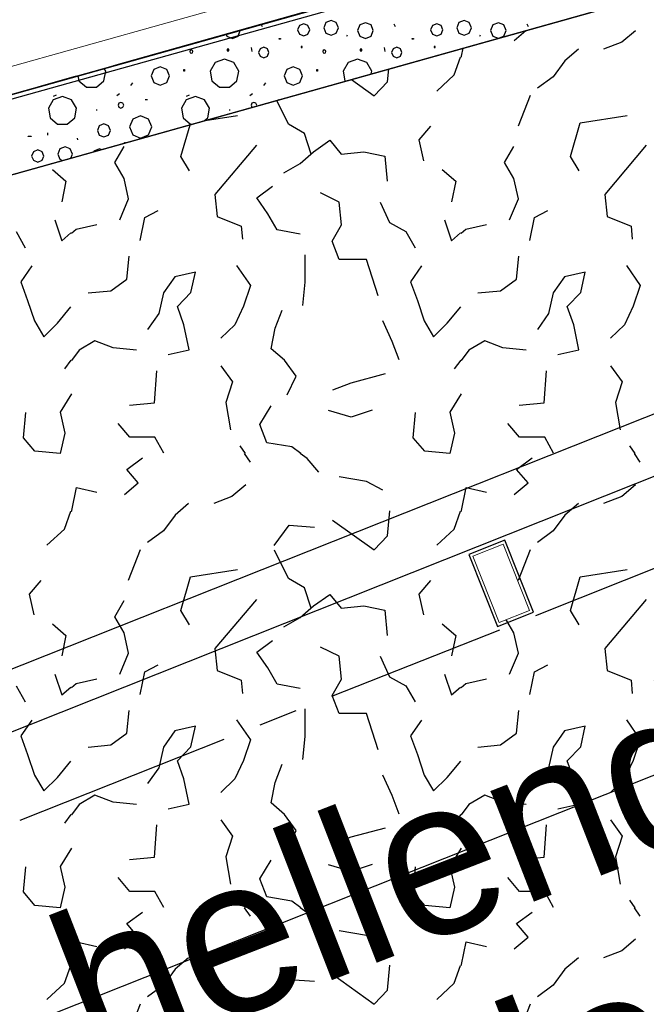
# Model space of a CAD drawing. Extents: x 1006 to 5197, y -24 to 263.
# Tile 39 of 124: x 1037.42 to 1039.04, y 18.53 to 21.08. Entities that reach past the tile are written whole.
import ezdxf

# ---------------------------------------------------------------- set-up
doc = ezdxf.new("R2010")
doc.units = 0
doc.header["$MEASUREMENT"] = 0
doc.linetypes.add('B0805', pattern=[1.366667, 0.566667, -0.1, 0.033333, -0.1, 0.466667, -0.1])
doc.linetypes.add('Wipeout_Contour', pattern=[1000, 0, -1000])
for name, color, linetype in [('21 Buitenwanden', 7, 'Continuous'), ('27 Daken', 7, 'Continuous'), ('28 Draagconstructies', 7, 'Continuous'), ('A Stramien', 7, 'Continuous'), ('I Toegev info 1_ 50_100', 7, 'Continuous'), ('T Tekst algemeen', 7, 'Continuous')]:
    doc.layers.add(name, color=color, linetype=linetype)
doc.styles.add('GENERATED_STYLE_3', font='Arial')
doc.styles.get("Standard").update_dxf_attribs({"font": 'txt', "bigfont": 'BIGFONT.SHX'})
doc.dimstyles.new('GENERATED_STYLE__1', dxfattribs={"dimtxt": 0.25, "dimasz": 0.19, "dimexe": 0.18, "dimexo": 0, "dimgap": 0.09, "dimtad": 1, "dimdec": 0, "dimlfac": 1000, "dimzin": 0, "dimdsep": 46, "dimtxsty": 'Standard', "dimblk": 'ARROWHEAD_7', "dimblk1": 'ARROWHEAD_7', "dimblk2": 'ARROWHEAD_7', "dimcen": 0.09, "dimclrd": 7, "dimclre": 7, "dimclrt": 7, "dimadec": 1, "dimazin": 0, "dimtfac": 1, "dimtdec": 4, "dimtmove": 0, "dimatfit": 3, "dimfxl": 0, "dimtolj": 1, "dimtzin": 0, "dimarcsym": 0})
doc.dimstyles.new('GENERATED_STYLE__2', dxfattribs={"dimtxt": 0.25, "dimasz": 0.19, "dimexe": 0.18, "dimexo": 0, "dimgap": 0.09, "dimtad": 1, "dimtih": 1, "dimtoh": 1, "dimdec": 0, "dimlfac": 1000, "dimzin": 0, "dimdsep": 46, "dimtxsty": 'Standard', "dimblk": 'ARROWHEAD_7', "dimblk1": 'ARROWHEAD_7', "dimblk2": 'ARROWHEAD_7', "dimcen": 0.09, "dimclrd": 7, "dimclre": 7, "dimclrt": 7, "dimadec": 1, "dimazin": 0, "dimtfac": 1, "dimtdec": 4, "dimtmove": 0, "dimatfit": 3, "dimfxl": 0, "dimtolj": 1, "dimtzin": 0, "dimarcsym": 0})

# ---------------------------------------------------------------- blocks, each defined once
blk = doc.blocks.new('WALL_481_2', base_point=(1035.8002, 18.7634))
at = {"color": 254, "linetype": 'Wipeout_Contour', "lineweight": 0, "ltscale": 4164.534371}
blk.add_wipeout([(1035.7404, 18.5782), (1046.1084, 22.7001), (1046.053, 22.8395), (1035.8002, 18.7634)], dxfattribs=at).dxf.layer = '21 Buitenwanden'
at = {"layer": '21 Buitenwanden', "linetype": 'Continuous'}
for p, q in [((1046.053, 22.8395), (1035.8002, 18.7634)), ((1035.7404, 18.5782), (1046.1084, 22.7001))]:
    blk.add_line(p, q, dxfattribs=at)
blk = doc.blocks.new('ROOF_45_2', base_point=(1015.3564, 13.368))
at = {"layer": '27 Daken', "linetype": 'Continuous', "flags": 128}
blk.add_lwpolyline([(1029.3951, 15.18), (1033.0243, 15.18), (1035.0243, 15.18), (1036.2233, 15.1831), (1036.15, 15.599), (1036.9279, 15.908), (1036.9633, 15.7069), (1041.9117, 17.6726), (1041.9108, 20.258), (1034.8915, 17.4697), (1034.6025, 19.1618), (1029.3951, 17.7012)], dxfattribs=at)
blk = doc.blocks.new('*D346', base_point=(988.2137, 0))
at = {"layer": 'A Stramien', "linetype": 'Continuous'}
for p, q in [((1033.7798, 22.451), (1033.6414, 22.7995)), ((1027.0657, 19.9857), (1033.7571, 22.6437)), ((1020.3743, 17.3276), (1027.0657, 19.9857))]:
    blk.add_line(p, q, dxfattribs=at)
blk.add_circle((1033.7106, 22.6253), 0.05, dxfattribs=at)
at = {"layer": 'A Stramien', "insert": (1029.8704, 21.4226), "char_height": 0.25, "attachment_point": 1, "rotation": 21.665}
blk.add_mtext('{7.200}', dxfattribs=at)
blk = doc.blocks.new('ARROWHEAD_7')
at = {"color": 0, "linetype": 'Continuous', "lineweight": 0}
for p, q in [((0, -0.25), (0, 0.25)), ((0, 0), (-1, 0)), ((-0.25, 0), (0.25, 0))]:
    blk.add_line(p, q, dxfattribs=at)
blk.add_circle((0, 0), 0.25, dxfattribs=at)
blk = doc.blocks.new('*D347', base_point=(988.2137, 0))
at = {"layer": 'A Stramien', "linetype": 'Continuous'}
for p, q in [((1040.4712, 25.1091), (1040.3328, 25.4576)), ((1033.7571, 22.6437), (1040.4484, 25.3018)), ((1027.0657, 19.9857), (1033.7571, 22.6437))]:
    blk.add_line(p, q, dxfattribs=at)
blk.add_circle((1040.402, 25.2834), 0.05, dxfattribs=at)
at = {"layer": 'A Stramien', "insert": (1036.5618, 24.0807), "char_height": 0.25, "attachment_point": 1, "rotation": 21.665}
blk.add_mtext('{7.200}', dxfattribs=at)
blk = doc.blocks.new('*D348', base_point=(988.2137, 0))
at = {"layer": 'A Stramien', "linetype": 'Continuous'}
for p, q in [((1047.1626, 27.7672), (1047.0241, 28.1157)), ((1040.4484, 25.3018), (1047.1398, 27.9599)), ((1033.7571, 22.6437), (1040.4484, 25.3018))]:
    blk.add_line(p, q, dxfattribs=at)
blk.add_circle((1047.0934, 27.9415), 0.05, dxfattribs=at)
at = {"layer": 'A Stramien', "insert": (1044.457, 27.217), "char_height": 0.25, "attachment_point": 1, "rotation": 21.665}
blk.add_mtext('{7.200}', dxfattribs=at)
blk = doc.blocks.new('*D349', base_point=(988.2137, 0))
at = {"layer": 'A Stramien', "linetype": 'Continuous'}
for p, q in [((1053.854, 30.4253), (1053.7155, 30.7738)), ((1047.1398, 27.9599), (1053.8312, 30.618)), ((1040.4484, 25.3018), (1047.1398, 27.9599))]:
    blk.add_line(p, q, dxfattribs=at)
at = {"layer": 'A Stramien', "insert": (1049.9445, 29.3969), "char_height": 0.25, "attachment_point": 1, "rotation": 21.665}
blk.add_mtext('{7.200}', dxfattribs=at)
blk = doc.blocks.new('*D350', base_point=(988.2137, 0))
at = {"layer": 'A Stramien', "linetype": 'Continuous'}
for p, q in [((1053.8312, 30.618), (1057.1769, 31.9471)), ((1047.1398, 27.9599), (1053.8312, 30.618))]:
    blk.add_line(p, q, dxfattribs=at)
blk.add_circle((1053.7847, 30.5996), 0.05, dxfattribs=at)
at = {"layer": 'A Stramien', "insert": (1054.9631, 31.3904), "char_height": 0.25, "attachment_point": 1, "rotation": 21.665}
blk.add_mtext('{3.600}', dxfattribs=at)
blk = doc.blocks.new('*D351', base_point=(988.2137, 0))
at = {"layer": 'A Stramien', "linetype": 'Continuous'}
for p, q in [((1063.891, 34.4124), (1063.7526, 34.7609)), ((1063.7753, 34.5682), (1063.9147, 34.6236)), ((1057.1769, 31.9471), (1063.7753, 34.5682)), ((1057.1996, 31.7543), (1057.0612, 32.1029)), ((1053.8312, 30.618), (1057.1769, 31.9471))]:
    blk.add_line(p, q, dxfattribs=at)
for centre in [(1063.8218, 34.5867), (1057.1304, 31.9286)]:
    blk.add_circle(centre, 0.05, dxfattribs=at)
at = {"layer": 'A Stramien', "insert": (1059.9816, 33.384), "char_height": 0.25, "attachment_point": 1, "rotation": 21.665}
blk.add_mtext('{7.200}', dxfattribs=at)
blk = doc.blocks.new('*D355', base_point=(988.2137, 0))
at = {"layer": 'A Stramien', "linetype": 'Continuous'}
for p, q in [((1032.4831, 33.5873), (1032.4831, 33.9623)), ((1044.0071, 33.5873), (1044.0071, 33.9623)), ((1030.7271, 33.7748), (1032.5331, 33.7748)), ((1032.5331, 33.7748), (1044.0571, 33.7748))]:
    blk.add_line(p, q, dxfattribs=at)
for centre in [(1032.4831, 33.7748), (1044.0071, 33.7748)]:
    blk.add_circle(centre, 0.05, dxfattribs=at)
at = {"layer": 'A Stramien', "insert": (1037.7404, 34.0748), "char_height": 0.25, "attachment_point": 1}
blk.add_mtext('{11.524}', dxfattribs=at)
blk = doc.blocks.new('*D356', base_point=(988.2137, 0))
at = {"layer": 'A Stramien', "linetype": 'Continuous'}
for p, q in [((1044.0071, 33.5873), (1044.0071, 33.9623)), ((1049.8006, 33.5873), (1049.8006, 33.9623)), ((1032.5331, 33.7748), (1044.0571, 33.7748)), ((1044.0571, 33.7748), (1049.8506, 33.7748))]:
    blk.add_line(p, q, dxfattribs=at)
for centre in [(1044.0071, 33.7748), (1049.8006, 33.7748)]:
    blk.add_circle(centre, 0.05, dxfattribs=at)
at = {"layer": 'A Stramien', "insert": (1046.4909, 34.0748), "char_height": 0.25, "attachment_point": 1}
blk.add_mtext('{5.794}', dxfattribs=at)
blk = doc.blocks.new('*D357', base_point=(988.2137, 0))
at = {"layer": 'A Stramien', "linetype": 'Continuous'}
for p, q in [((1049.8006, 33.5873), (1049.8006, 33.9623)), ((1055.5648, 33.5873), (1055.5648, 33.9623)), ((1044.0571, 33.7748), (1049.8506, 33.7748)), ((1049.8506, 33.7748), (1055.6148, 33.7748))]:
    blk.add_line(p, q, dxfattribs=at)
for centre in [(1049.8006, 33.7748), (1055.5648, 33.7748)]:
    blk.add_circle(centre, 0.05, dxfattribs=at)
at = {"layer": 'A Stramien', "insert": (1052.2697, 34.0748), "char_height": 0.25, "attachment_point": 1}
blk.add_mtext('{5.764}', dxfattribs=at)
blk = doc.blocks.new('*D358', base_point=(988.2137, 0))
at = {"layer": 'A Stramien', "linetype": 'Continuous'}
for p, q in [((1055.5648, 33.5873), (1055.5648, 33.9623)), ((1061.1964, 33.5873), (1061.1964, 33.9623)), ((1049.8506, 33.7748), (1055.6148, 33.7748)), ((1055.6148, 33.7748), (1061.2464, 33.7748))]:
    blk.add_line(p, q, dxfattribs=at)
for centre in [(1055.5648, 33.7748), (1061.1964, 33.7748)]:
    blk.add_circle(centre, 0.05, dxfattribs=at)
at = {"layer": 'A Stramien', "insert": (1057.9676, 34.0748), "char_height": 0.25, "attachment_point": 1}
blk.add_mtext('{5.632}', dxfattribs=at)
blk = doc.blocks.new('*D359', base_point=(988.2137, 0))
at = {"layer": 'A Stramien', "linetype": 'Continuous'}
for p, q in [((1061.1964, 33.5873), (1061.1964, 33.9623)), ((1067.2372, 33.5873), (1067.2372, 33.9623)), ((1055.6148, 33.7748), (1061.2464, 33.7748)), ((1061.2464, 33.7748), (1067.1872, 33.7748)), ((1067.1872, 33.7748), (1067.3372, 33.7748))]:
    blk.add_line(p, q, dxfattribs=at)
for centre in [(1061.1964, 33.7748), (1067.2372, 33.7748)]:
    blk.add_circle(centre, 0.05, dxfattribs=at)
at = {"layer": 'A Stramien', "insert": (1063.8039, 34.0748), "char_height": 0.25, "attachment_point": 1}
blk.add_mtext('{6.041}', dxfattribs=at)
blk = doc.blocks.new('*D364', base_point=(988.2137, 0))
at = {"layer": 'A Stramien', "linetype": 'Continuous'}
for p, q in [((1043.4001, -2.1848), (1043.4001, -1.8098)), ((1046.4001, -2.1848), (1046.4001, -1.8098)), ((1032.5331, -1.9973), (1043.4501, -1.9973)), ((1043.4501, -1.9973), (1046.4501, -1.9973))]:
    blk.add_line(p, q, dxfattribs=at)
for centre in [(1043.4001, -1.9973), (1046.4001, -1.9973)]:
    blk.add_circle(centre, 0.05, dxfattribs=at)
at = {"layer": 'A Stramien', "insert": (1044.4871, -1.6973), "char_height": 0.25, "attachment_point": 1}
blk.add_mtext('{3.000}', dxfattribs=at)
blk = doc.blocks.new('*D365', base_point=(988.2137, 0))
at = {"layer": 'A Stramien', "linetype": 'Continuous'}
for p, q in [((1046.4001, -2.1848), (1046.4001, -1.8098)), ((1053.6001, -2.1848), (1053.6001, -1.8098)), ((1043.4501, -1.9973), (1046.4501, -1.9973)), ((1046.4501, -1.9973), (1053.6501, -1.9973))]:
    blk.add_line(p, q, dxfattribs=at)
for centre in [(1046.4001, -1.9973), (1053.6001, -1.9973)]:
    blk.add_circle(centre, 0.05, dxfattribs=at)
at = {"layer": 'A Stramien', "insert": (1049.5871, -1.6973), "char_height": 0.25, "attachment_point": 1}
blk.add_mtext('{7.200}', dxfattribs=at)
blk = doc.blocks.new('ROOF_46_2', base_point=(1041.8905, 22.2177))
at = {"layer": '27 Daken', "color": 255, "linetype": 'Continuous', "lineweight": 0}
blk.add_line((1041.8905, 22.2177), (1036.5903, 20.7314), dxfattribs=at)
blk = doc.blocks.new('*X466', base_point=(988.2137, 0))
at = {"layer": '27 Daken', "linetype": 'Continuous'}
for p, q in [((1038.7007, 21.026), (1038.7312, 21.0514)), ((1039.0147, 21.051), (1038.9787, 21.021)), ((1038.9787, 21.021), (1038.9317, 21.003)), ((1038.5647, 20.985), (1038.569, 21.0059)), ((1038.8667, 21.003), (1038.8317, 20.973)), ((1038.5457, 20.937), (1038.562, 20.9829)), ((1038.5637, 20.9822), (1038.5647, 20.985)), ((1038.8317, 20.973), (1038.8017, 20.932)), ((1038.3737, 20.919), (1038.3768, 20.952)), ((1038.2804, 20.925), (1038.3387, 20.883)), ((1038.5007, 20.895), (1038.5457, 20.937)), ((1038.8017, 20.932), (1038.7607, 20.902)), ((1038.3387, 20.883), (1038.3737, 20.919)), ((1038.1177, 20.809), (1038.0873, 20.8708)), ((1038.7117, 20.805), (1038.7427, 20.884)), ((1037.9021, 20.8189), (1037.9857, 20.832)), ((1038.8717, 20.813), (1038.9927, 20.832)), ((1037.8397, 20.726), (1037.8633, 20.808)), ((1038.1587, 20.785), (1038.1177, 20.809)), ((1038.4847, 20.804), (1038.4547, 20.769)), ((1038.8467, 20.726), (1038.8717, 20.813)), ((1038.1767, 20.732), (1038.1587, 20.785)), ((1038.1827, 20.738), (1038.2247, 20.768)), ((1038.2247, 20.768), (1038.2537, 20.732)), ((1038.4547, 20.769), (1038.4667, 20.715)), ((1037.6687, 20.71), (1037.6927, 20.752)), ((1038.0347, 20.755), (1037.9277, 20.628)), ((1038.6757, 20.71), (1038.6997, 20.752)), ((1039.0417, 20.755), (1038.9347, 20.628)), ((1037.8617, 20.689), (1037.8397, 20.726)), ((1038.1477, 20.708), (1038.1827, 20.738)), ((1038.2537, 20.732), (1038.3127, 20.738)), ((1038.3127, 20.738), (1038.3667, 20.727)), ((1038.3667, 20.727), (1038.3727, 20.662)), ((1038.8687, 20.689), (1038.8467, 20.726)), ((1037.5077, 20.692), (1037.5427, 20.662)), ((1037.6927, 20.669), (1037.6687, 20.71)), ((1038.1057, 20.684), (1038.1477, 20.708)), ((1038.5147, 20.692), (1038.5497, 20.662)), ((1038.6997, 20.669), (1038.6757, 20.71)), ((1037.7047, 20.616), (1037.6927, 20.669)), ((1038.7117, 20.616), (1038.6997, 20.669)), ((1037.5427, 20.662), (1037.5317, 20.609)), ((1038.0357, 20.619), (1038.0767, 20.649)), ((1038.5497, 20.662), (1038.5387, 20.609)), ((1037.6817, 20.562), (1037.7047, 20.616)), ((1037.9277, 20.628), (1037.9337, 20.571)), ((1038.0647, 20.578), (1038.0357, 20.619)), ((1038.2487, 20.608), (1038.2007, 20.632)), ((1038.6887, 20.562), (1038.7117, 20.616)), ((1038.9347, 20.628), (1038.9407, 20.571)), ((1038.2547, 20.549), (1038.2487, 20.608)), ((1038.3547, 20.608), (1038.3787, 20.555)), ((1037.7347, 20.509), (1037.7467, 20.568)), ((1037.7467, 20.568), (1037.7807, 20.586)), ((1037.9337, 20.571), (1037.9957, 20.546)), ((1038.0887, 20.536), (1038.0647, 20.578)), ((1038.7417, 20.509), (1038.7537, 20.568)), ((1038.7537, 20.568), (1038.7877, 20.586)), ((1038.9407, 20.571), (1039.0027, 20.546)), ((1037.5137, 20.562), (1037.5317, 20.508)), ((1037.5567, 20.5277), (1037.5687, 20.538)), ((1037.5687, 20.538), (1037.6227, 20.55)), ((1037.9957, 20.546), (1037.9987, 20.512)), ((1038.2307, 20.507), (1038.2547, 20.549)), ((1038.3787, 20.555), (1038.4207, 20.532)), ((1038.5207, 20.562), (1038.5387, 20.508)), ((1038.5637, 20.5277), (1038.5757, 20.538)), ((1038.5757, 20.538), (1038.6297, 20.55)), ((1039.0027, 20.546), (1039.0057, 20.512)), ((1037.4137, 20.532), (1037.4377, 20.49)), ((1037.5317, 20.508), (1037.5553, 20.5282)), ((1038.1477, 20.525), (1038.0887, 20.536)), ((1038.4207, 20.532), (1038.4447, 20.49)), ((1038.5387, 20.508), (1038.5623, 20.5282)), ((1038.2487, 20.46), (1038.2307, 20.507)), ((1037.6997, 20.409), (1037.7057, 20.468)), ((1038.1607, 20.401), (1038.1607, 20.472)), ((1038.7067, 20.409), (1038.7127, 20.468)), ((1037.4547, 20.443), (1037.4257, 20.402)), ((1037.9837, 20.444), (1038.0197, 20.392)), ((1038.3197, 20.46), (1038.2487, 20.46)), ((1038.3497, 20.366), (1038.3197, 20.46)), ((1038.4617, 20.443), (1038.4327, 20.402)), ((1038.9907, 20.444), (1039.0267, 20.392)), ((1037.8237, 20.415), (1037.7947, 20.373)), ((1037.8777, 20.427), (1037.8237, 20.415)), ((1037.8657, 20.374), (1037.8777, 20.427)), ((1038.8307, 20.415), (1038.8017, 20.373)), ((1038.8847, 20.427), (1038.8307, 20.415)), ((1038.8727, 20.374), (1038.8847, 20.427)), ((1037.4257, 20.402), (1037.4437, 20.354)), ((1037.6587, 20.379), (1037.6997, 20.409)), ((1038.0197, 20.392), (1038.0017, 20.339)), ((1038.1547, 20.341), (1038.1607, 20.401)), ((1038.4327, 20.402), (1038.4507, 20.354)), ((1038.6657, 20.379), (1038.7067, 20.409)), ((1039.0267, 20.392), (1039.0087, 20.339)), ((1037.5997, 20.373), (1037.6587, 20.379)), ((1037.7947, 20.373), (1037.7827, 20.32)), ((1037.8307, 20.338), (1037.8657, 20.374)), ((1038.6067, 20.373), (1038.6657, 20.379)), ((1038.8017, 20.373), (1038.7897, 20.32)), ((1038.8377, 20.338), (1038.8727, 20.374)), ((1037.4437, 20.354), (1037.4617, 20.301)), ((1037.5207, 20.295), (1037.5557, 20.337)), ((1037.8477, 20.291), (1037.8307, 20.338)), ((1038.0017, 20.339), (1037.9787, 20.291)), ((1038.4507, 20.354), (1038.4687, 20.301)), ((1038.5277, 20.295), (1038.5627, 20.337)), ((1038.8547, 20.291), (1038.8377, 20.338)), ((1039.0087, 20.339), (1038.9857, 20.291)), ((1037.7827, 20.32), (1037.7537, 20.279)), ((1038.0837, 20.282), (1038.1017, 20.329)), ((1038.7897, 20.32), (1038.7607, 20.279)), ((1037.4617, 20.301), (1037.4857, 20.26)), ((1037.4857, 20.26), (1037.5207, 20.295)), ((1037.8607, 20.226), (1037.8477, 20.291)), ((1037.9787, 20.291), (1037.9427, 20.256)), ((1038.3857, 20.248), (1038.3617, 20.301)), ((1038.4687, 20.301), (1038.4927, 20.26)), ((1038.4927, 20.26), (1038.5277, 20.295)), ((1038.8677, 20.226), (1038.8547, 20.291)), ((1038.9857, 20.291), (1038.9497, 20.256)), ((1038.0727, 20.229), (1038.0837, 20.282)), ((1037.6177, 20.249), (1037.5767, 20.225)), ((1037.6647, 20.231), (1037.6177, 20.249)), ((1038.4037, 20.2), (1038.3857, 20.248)), ((1038.6247, 20.249), (1038.5837, 20.225)), ((1038.6717, 20.231), (1038.6247, 20.249)), ((1037.5767, 20.225), (1037.5567, 20.1983)), ((1037.7247, 20.225), (1037.6647, 20.231)), ((1037.8067, 20.214), (1037.8607, 20.226)), ((1038.1077, 20.199), (1038.0727, 20.229)), ((1038.5837, 20.225), (1038.5637, 20.1983)), ((1038.7317, 20.225), (1038.6717, 20.231)), ((1038.8137, 20.214), (1038.8677, 20.226)), ((1037.5556, 20.1994), (1037.5387, 20.177)), ((1037.9427, 20.185), (1037.9727, 20.143)), ((1038.1377, 20.158), (1038.1077, 20.199)), ((1038.5626, 20.1994), (1038.5457, 20.177)), ((1038.9497, 20.185), (1038.9797, 20.143)), ((1037.7717, 20.089), (1037.7777, 20.172)), ((1038.1147, 20.11), (1038.1377, 20.158)), ((1038.2797, 20.141), (1038.3687, 20.165)), ((1038.7787, 20.089), (1038.7847, 20.172)), ((1037.9727, 20.143), (1037.9557, 20.09)), ((1038.2327, 20.123), (1038.2797, 20.141)), ((1038.9797, 20.143), (1038.9627, 20.09)), ((1037.5567, 20.112), (1037.5277, 20.065)), ((1038.5637, 20.112), (1038.5347, 20.065)), ((1037.7067, 20.083), (1037.7717, 20.089)), ((1037.9557, 20.09), (1037.9677, 20.019)), ((1038.0437, 20.033), (1038.0727, 20.081)), ((1038.7137, 20.083), (1038.7787, 20.089)), ((1038.9627, 20.09), (1038.9747, 20.019)), ((1037.4327, 19.999), (1037.4387, 20.064)), ((1037.5277, 20.065), (1037.5397, 20.011)), ((1038.2797, 20.052), (1038.2207, 20.069)), ((1038.3337, 20.07), (1038.2797, 20.052)), ((1038.4397, 19.999), (1038.4457, 20.064)), ((1038.5347, 20.065), (1038.5467, 20.011)), ((1037.7077, 20), (1037.6777, 20.036)), ((1038.0617, 19.986), (1038.0437, 20.033)), ((1038.7147, 20), (1038.6847, 20.036)), ((1037.5397, 20.011), (1037.5277, 19.958)), ((1038.5467, 20.011), (1038.5347, 19.958)), ((1037.4627, 19.964), (1037.4327, 19.999)), ((1037.7727, 20), (1037.7077, 20)), ((1037.7957, 19.959), (1037.7727, 20)), ((1037.9917, 19.978), (1038.0055, 19.958)), ((1038.1267, 19.975), (1038.0617, 19.986)), ((1038.4697, 19.964), (1038.4397, 19.999)), ((1038.7797, 20), (1038.7147, 20)), ((1038.8027, 19.959), (1038.7797, 20)), ((1038.9987, 19.978), (1039.0125, 19.958)), ((1037.5277, 19.958), (1037.4627, 19.964)), ((1038.0035, 19.958), (1038.0187, 19.936)), ((1038.15, 19.958), (1038.1267, 19.975)), ((1038.1657, 19.945), (1038.148, 19.958)), ((1038.5347, 19.958), (1038.4697, 19.964)), ((1039.0105, 19.958), (1039.0257, 19.936)), ((1037.6997, 19.917), (1037.7407, 19.947)), ((1038.1957, 19.91), (1038.1657, 19.945)), ((1038.7067, 19.917), (1038.7477, 19.947)), ((1037.7297, 19.882), (1037.6997, 19.917)), ((1038.7367, 19.882), (1038.7067, 19.917)), ((1037.6937, 19.852), (1037.7297, 19.882)), ((1038.0077, 19.877), (1037.9717, 19.847)), ((1038.3197, 19.886), (1038.2487, 19.898)), ((1038.3617, 19.863), (1038.3197, 19.886)), ((1038.7007, 19.852), (1038.7367, 19.882)), ((1039.0147, 19.877), (1038.9787, 19.847)), ((1037.5577, 19.811), (1037.5697, 19.87)), ((1037.5697, 19.87), (1037.6227, 19.858)), ((1038.5647, 19.811), (1038.5767, 19.87)), ((1038.5767, 19.87), (1038.6297, 19.858)), ((1037.8597, 19.829), (1037.8247, 19.799)), ((1037.9717, 19.847), (1037.9247, 19.829)), ((1038.8667, 19.829), (1038.8317, 19.799)), ((1038.9787, 19.847), (1038.9317, 19.829)), ((1037.5387, 19.763), (1037.555, 19.8089)), ((1037.5567, 19.8082), (1037.5577, 19.811)), ((1038.3737, 19.745), (1038.3797, 19.81)), ((1038.5457, 19.763), (1038.562, 19.8089)), ((1038.5637, 19.8082), (1038.5647, 19.811)), ((1037.8247, 19.799), (1037.7947, 19.758)), ((1038.2317, 19.786), (1038.3387, 19.709)), ((1038.8317, 19.799), (1038.8017, 19.758)), ((1037.4937, 19.721), (1037.5387, 19.763)), ((1037.7947, 19.758), (1037.7537, 19.728)), ((1038.0807, 19.72), (1038.1197, 19.773)), ((1038.1197, 19.773), (1038.1847, 19.768)), ((1038.5007, 19.721), (1038.5457, 19.763)), ((1038.8017, 19.758), (1038.7607, 19.728)), ((1038.3387, 19.709), (1038.3737, 19.745)), ((1037.7047, 19.631), (1037.7357, 19.71)), ((1038.1177, 19.635), (1038.0817, 19.708)), ((1038.7117, 19.631), (1038.7427, 19.71)), ((1037.8647, 19.639), (1037.9857, 19.658)), ((1038.8717, 19.639), (1038.9927, 19.658)), ((1037.4777, 19.63), (1037.4477, 19.595)), ((1037.8397, 19.552), (1037.8647, 19.639)), ((1038.1587, 19.611), (1038.1177, 19.635)), ((1038.4847, 19.63), (1038.4547, 19.595)), ((1038.8467, 19.552), (1038.8717, 19.639)), ((1038.1767, 19.558), (1038.1587, 19.611)), ((1037.4477, 19.595), (1037.4597, 19.541)), ((1037.6687, 19.536), (1037.6927, 19.578)), ((1038.0347, 19.581), (1037.9277, 19.454)), ((1038.1827, 19.564), (1038.2247, 19.594)), ((1038.2247, 19.594), (1038.2537, 19.558)), ((1038.4547, 19.595), (1038.4667, 19.541)), ((1038.6757, 19.536), (1038.6997, 19.578)), ((1039.0417, 19.581), (1038.9347, 19.454)), ((1037.8617, 19.515), (1037.8397, 19.552)), ((1038.1477, 19.534), (1038.1827, 19.564)), ((1038.2537, 19.558), (1038.3127, 19.564)), ((1038.3127, 19.564), (1038.3667, 19.553)), ((1038.3667, 19.553), (1038.3727, 19.488)), ((1038.8687, 19.515), (1038.8467, 19.552)), ((1037.6927, 19.495), (1037.6687, 19.536)), ((1038.1057, 19.51), (1038.1477, 19.534)), ((1038.6997, 19.495), (1038.6757, 19.536)), ((1037.5077, 19.518), (1037.5427, 19.488)), ((1037.7047, 19.442), (1037.6927, 19.495)), ((1038.5147, 19.518), (1038.5497, 19.488)), ((1038.7117, 19.442), (1038.6997, 19.495)), ((1037.5427, 19.488), (1037.5317, 19.435)), ((1038.0357, 19.445), (1038.0767, 19.475)), ((1038.5497, 19.488), (1038.5387, 19.435)), ((1037.9277, 19.454), (1037.9337, 19.397)), ((1038.0647, 19.404), (1038.0357, 19.445)), ((1038.2487, 19.434), (1038.2007, 19.458)), ((1038.9347, 19.454), (1038.9407, 19.397)), ((1037.6817, 19.388), (1037.7047, 19.442)), ((1038.2547, 19.375), (1038.2487, 19.434)), ((1038.3547, 19.434), (1038.3787, 19.381)), ((1038.6887, 19.388), (1038.7117, 19.442)), ((1037.7347, 19.335), (1037.7467, 19.394)), ((1037.7467, 19.394), (1037.7807, 19.412)), ((1037.9337, 19.397), (1037.9957, 19.372)), ((1038.0887, 19.362), (1038.0647, 19.404)), ((1038.7417, 19.335), (1038.7537, 19.394)), ((1038.7537, 19.394), (1038.7877, 19.412)), ((1038.9407, 19.397), (1039.0027, 19.372)), ((1037.5137, 19.388), (1037.5317, 19.334)), ((1037.5687, 19.364), (1037.6227, 19.376)), ((1037.9957, 19.372), (1037.9987, 19.338)), ((1038.2307, 19.333), (1038.2547, 19.375)), ((1038.3787, 19.381), (1038.4207, 19.358)), ((1038.5207, 19.388), (1038.5387, 19.334)), ((1038.5757, 19.364), (1038.6297, 19.376)), ((1039.0027, 19.372), (1039.0057, 19.338)), ((1037.4137, 19.358), (1037.4377, 19.316)), ((1037.5317, 19.334), (1037.5553, 19.3542)), ((1037.5567, 19.3537), (1037.5687, 19.364)), ((1038.1477, 19.351), (1038.0887, 19.362)), ((1038.4207, 19.358), (1038.4447, 19.316)), ((1038.5387, 19.334), (1038.5623, 19.3542)), ((1038.5637, 19.3537), (1038.5757, 19.364)), ((1038.2487, 19.286), (1038.2307, 19.333)), ((1037.6997, 19.235), (1037.7057, 19.294)), ((1038.1607, 19.227), (1038.1607, 19.298)), ((1038.7067, 19.235), (1038.7127, 19.294)), ((1037.4547, 19.269), (1037.4257, 19.228)), ((1037.9837, 19.27), (1038.0197, 19.218)), ((1038.3197, 19.286), (1038.2487, 19.286)), ((1038.3497, 19.192), (1038.3197, 19.286)), ((1038.4617, 19.269), (1038.4327, 19.228)), ((1038.9907, 19.27), (1039.0267, 19.218)), ((1037.8237, 19.241), (1037.7947, 19.199)), ((1037.8777, 19.253), (1037.8237, 19.241)), ((1037.8657, 19.2), (1037.8777, 19.253)), ((1038.8307, 19.241), (1038.8017, 19.199)), ((1038.8847, 19.253), (1038.8307, 19.241)), ((1038.8727, 19.2), (1038.8847, 19.253)), ((1037.4257, 19.228), (1037.4437, 19.18)), ((1037.6587, 19.205), (1037.6997, 19.235)), ((1038.0197, 19.218), (1038.0017, 19.165)), ((1038.1547, 19.167), (1038.1607, 19.227)), ((1038.4327, 19.228), (1038.4507, 19.18)), ((1038.6657, 19.205), (1038.7067, 19.235)), ((1039.0267, 19.218), (1039.0087, 19.165)), ((1037.5997, 19.199), (1037.6587, 19.205)), ((1037.7947, 19.199), (1037.7827, 19.146)), ((1037.8307, 19.164), (1037.8657, 19.2)), ((1038.6067, 19.199), (1038.6657, 19.205)), ((1038.8017, 19.199), (1038.7897, 19.146)), ((1038.8377, 19.164), (1038.8727, 19.2)), ((1037.4437, 19.18), (1037.4617, 19.127)), ((1037.8477, 19.117), (1037.8307, 19.164)), ((1038.0017, 19.165), (1037.9787, 19.117)), ((1038.4507, 19.18), (1038.4687, 19.127)), ((1038.8547, 19.117), (1038.8377, 19.164)), ((1039.0087, 19.165), (1038.9857, 19.117)), ((1037.5207, 19.121), (1037.5557, 19.163)), ((1037.7827, 19.146), (1037.7537, 19.105)), ((1038.0837, 19.108), (1038.1017, 19.155)), ((1038.5277, 19.121), (1038.5627, 19.163)), ((1038.7897, 19.146), (1038.7607, 19.105)), ((1037.4617, 19.127), (1037.4857, 19.086)), ((1037.4857, 19.086), (1037.5207, 19.121)), ((1037.8607, 19.052), (1037.8477, 19.117)), ((1037.9787, 19.117), (1037.9427, 19.082)), ((1038.3857, 19.074), (1038.3617, 19.127)), ((1038.4687, 19.127), (1038.4927, 19.086)), ((1038.4927, 19.086), (1038.5277, 19.121)), ((1038.8677, 19.052), (1038.8547, 19.117)), ((1038.9857, 19.117), (1038.9497, 19.082)), ((1038.0727, 19.055), (1038.0837, 19.108)), ((1037.6177, 19.075), (1037.5767, 19.051)), ((1037.6647, 19.057), (1037.6177, 19.075)), ((1038.4037, 19.026), (1038.3857, 19.074)), ((1038.6247, 19.075), (1038.5837, 19.051)), ((1038.6717, 19.057), (1038.6247, 19.075)), ((1037.5767, 19.051), (1037.5567, 19.0243)), ((1037.7247, 19.051), (1037.6647, 19.057)), ((1037.8067, 19.04), (1037.8607, 19.052)), ((1038.1077, 19.025), (1038.0727, 19.055)), ((1038.5837, 19.051), (1038.5637, 19.0243)), ((1038.7317, 19.051), (1038.6717, 19.057)), ((1038.8137, 19.04), (1038.8677, 19.052)), ((1037.5556, 19.0254), (1037.5387, 19.003)), ((1037.9427, 19.011), (1037.9727, 18.969)), ((1038.1377, 18.984), (1038.1077, 19.025)), ((1038.5626, 19.0254), (1038.5457, 19.003)), ((1038.9497, 19.011), (1038.9797, 18.969)), ((1037.7717, 18.915), (1037.7777, 18.998)), ((1038.2797, 18.967), (1038.3687, 18.991)), ((1038.7787, 18.915), (1038.7847, 18.998)), ((1037.9727, 18.969), (1037.9557, 18.916)), ((1038.1147, 18.936), (1038.1377, 18.984)), ((1038.2327, 18.949), (1038.2797, 18.967)), ((1038.9797, 18.969), (1038.9627, 18.916)), ((1037.5567, 18.938), (1037.5277, 18.891)), ((1038.5637, 18.938), (1038.5347, 18.891)), ((1037.7067, 18.909), (1037.7717, 18.915)), ((1037.9557, 18.916), (1037.9677, 18.845)), ((1038.7137, 18.909), (1038.7787, 18.915)), ((1038.9627, 18.916), (1038.9747, 18.845)), ((1037.4327, 18.825), (1037.4387, 18.89)), ((1037.5277, 18.891), (1037.5397, 18.837)), ((1038.0437, 18.859), (1038.0727, 18.907)), ((1038.2797, 18.878), (1038.2207, 18.895)), ((1038.3337, 18.896), (1038.2797, 18.878)), ((1038.4397, 18.825), (1038.4457, 18.89)), ((1038.5347, 18.891), (1038.5467, 18.837)), ((1037.7077, 18.826), (1037.6777, 18.862)), ((1038.0617, 18.812), (1038.0437, 18.859)), ((1038.7147, 18.826), (1038.6847, 18.862)), ((1037.5397, 18.837), (1037.5277, 18.784)), ((1038.5467, 18.837), (1038.5347, 18.784)), ((1037.4627, 18.79), (1037.4327, 18.825)), ((1037.7727, 18.826), (1037.7077, 18.826)), ((1037.7957, 18.785), (1037.7727, 18.826)), ((1038.1267, 18.801), (1038.0617, 18.812)), ((1038.4697, 18.79), (1038.4397, 18.825)), ((1038.7797, 18.826), (1038.7147, 18.826)), ((1038.8027, 18.785), (1038.7797, 18.826)), ((1037.5277, 18.784), (1037.4627, 18.79)), ((1037.9917, 18.804), (1038.0055, 18.784)), ((1038.0035, 18.784), (1038.0187, 18.762)), ((1038.15, 18.784), (1038.1267, 18.801)), ((1038.1657, 18.771), (1038.148, 18.784)), ((1038.5347, 18.784), (1038.4697, 18.79)), ((1038.9987, 18.804), (1039.0125, 18.784)), ((1039.0105, 18.784), (1039.0257, 18.762)), ((1037.6997, 18.743), (1037.7407, 18.773)), ((1038.1957, 18.736), (1038.1657, 18.771)), ((1038.7067, 18.743), (1038.7477, 18.773)), ((1037.7297, 18.708), (1037.6997, 18.743)), ((1038.7367, 18.708), (1038.7067, 18.743)), ((1037.6937, 18.678), (1037.7297, 18.708)), ((1038.3197, 18.712), (1038.2487, 18.724)), ((1038.3617, 18.689), (1038.3197, 18.712)), ((1038.7007, 18.678), (1038.7367, 18.708)), ((1037.5577, 18.637), (1037.5697, 18.696)), ((1037.5697, 18.696), (1037.6227, 18.684)), ((1038.0077, 18.703), (1037.9717, 18.673)), ((1038.5647, 18.637), (1038.5767, 18.696)), ((1038.5767, 18.696), (1038.6297, 18.684)), ((1039.0147, 18.703), (1038.9787, 18.673)), ((1037.8597, 18.655), (1037.8247, 18.625)), ((1037.9717, 18.673), (1037.9247, 18.655)), ((1038.8667, 18.655), (1038.8317, 18.625)), ((1038.9787, 18.673), (1038.9317, 18.655)), ((1037.5387, 18.589), (1037.555, 18.6349)), ((1037.5567, 18.6342), (1037.5577, 18.637)), ((1038.3737, 18.571), (1038.3797, 18.636)), ((1038.5457, 18.589), (1038.562, 18.6349)), ((1038.5637, 18.6342), (1038.5647, 18.637)), ((1037.8247, 18.625), (1037.7947, 18.584)), ((1038.2317, 18.612), (1038.3387, 18.535)), ((1038.8317, 18.625), (1038.8017, 18.584)), ((1037.4937, 18.547), (1037.5387, 18.589)), ((1037.7947, 18.584), (1037.7537, 18.554)), ((1038.0807, 18.546), (1038.1197, 18.599)), ((1038.1197, 18.599), (1038.1847, 18.594)), ((1038.5007, 18.547), (1038.5457, 18.589)), ((1038.8017, 18.584), (1038.7607, 18.554)), ((1038.3387, 18.535), (1038.3737, 18.571)), ((1037.7047, 18.457), (1037.7357, 18.536)), ((1038.7117, 18.457), (1038.7427, 18.536))]:
    blk.add_line(p, q, dxfattribs=at)
blk = doc.blocks.new('HATCH_428_2', base_point=(990.0137, 0))
at = {"layer": '27 Daken', "linetype": 'Continuous'}
blk.add_line((1043.7209, 22.4506), (1035.9653, 20.2757), dxfattribs=at)
blk.add_blockref('*X466', (988.2137, 0), dxfattribs=at)
blk = doc.blocks.new('*X488', base_point=(988.2137, 0))
at = {"layer": '27 Daken', "linetype": 'Continuous'}
for p, q in [((1038.2143, 21.0718), (1038.2087, 21.0584)), ((1038.2278, 21.0774), (1038.2143, 21.0718)), ((1038.2413, 21.0718), (1038.2278, 21.0774)), ((1038.2469, 21.0584), (1038.2413, 21.0718)), ((1038.5579, 21.0718), (1038.5524, 21.0584)), ((1038.5714, 21.0774), (1038.5579, 21.0718)), ((1038.5849, 21.0718), (1038.5714, 21.0774)), ((1038.5905, 21.0584), (1038.5849, 21.0718)), ((1037.9873, 21.037), (1037.9932, 21.0514)), ((1037.9932, 21.0514), (1037.9929, 21.0521)), ((1038.0471, 21.0672), (1038.05, 21.0618)), ((1038.1459, 21.0644), (1038.1413, 21.0532)), ((1038.1413, 21.0532), (1038.1459, 21.0421)), ((1038.157, 21.069), (1038.1459, 21.0644)), ((1038.1681, 21.0644), (1038.157, 21.069)), ((1038.1728, 21.0532), (1038.1681, 21.0644)), ((1038.1681, 21.0421), (1038.1728, 21.0532)), ((1038.2087, 21.0584), (1038.2143, 21.0449)), ((1038.2413, 21.0449), (1038.2469, 21.0584)), ((1038.3022, 21.0658), (1038.2962, 21.0514)), ((1038.2962, 21.0514), (1038.3022, 21.037)), ((1038.3165, 21.0717), (1038.3022, 21.0658)), ((1038.3309, 21.0658), (1038.3165, 21.0717)), ((1038.3368, 21.0514), (1038.3309, 21.0658)), ((1038.3309, 21.037), (1038.3368, 21.0514)), ((1038.39, 21.0685), (1038.3936, 21.0618)), ((1038.4895, 21.0644), (1038.4849, 21.0532)), ((1038.4849, 21.0532), (1038.4895, 21.0421)), ((1038.5007, 21.069), (1038.4895, 21.0644)), ((1038.5118, 21.0644), (1038.5007, 21.069)), ((1038.5164, 21.0532), (1038.5118, 21.0644)), ((1038.5118, 21.0421), (1038.5164, 21.0532)), ((1038.5524, 21.0584), (1038.5579, 21.0449)), ((1038.5849, 21.0449), (1038.5905, 21.0584)), ((1038.6458, 21.0658), (1038.6399, 21.0514)), ((1038.6399, 21.0514), (1038.6458, 21.037)), ((1038.6602, 21.0717), (1038.6458, 21.0658)), ((1038.6745, 21.0658), (1038.6602, 21.0717)), ((1038.6805, 21.0514), (1038.6745, 21.0658)), ((1038.6745, 21.037), (1038.6805, 21.0514)), ((1038.7336, 21.0685), (1038.7373, 21.0618)), ((1037.9565, 21.0418), (1037.9585, 21.037)), ((1037.9585, 21.037), (1037.9729, 21.0311)), ((1037.9729, 21.0311), (1037.9873, 21.037)), ((1038.0934, 21.0306), (1038.0971, 21.0306)), ((1038.0934, 21.0288), (1038.0934, 21.0306)), ((1038.0971, 21.0288), (1038.0934, 21.0288)), ((1038.0971, 21.0306), (1038.0971, 21.0288)), ((1038.1459, 21.0421), (1038.157, 21.0375)), ((1038.157, 21.0375), (1038.1681, 21.0421)), ((1038.2143, 21.0449), (1038.2278, 21.0393)), ((1038.2278, 21.0393), (1038.2413, 21.0449)), ((1038.2686, 21.0371), (1038.2702, 21.0406)), ((1038.3022, 21.037), (1038.3165, 21.0311)), ((1038.3165, 21.0311), (1038.3309, 21.037)), ((1038.4371, 21.0306), (1038.4407, 21.0306)), ((1038.4371, 21.0288), (1038.4371, 21.0306)), ((1038.4407, 21.0288), (1038.4371, 21.0288)), ((1038.4407, 21.0306), (1038.4407, 21.0288)), ((1038.4895, 21.0421), (1038.5007, 21.0375)), ((1038.5007, 21.0375), (1038.5118, 21.0421)), ((1038.5579, 21.0449), (1038.5714, 21.0393)), ((1038.5714, 21.0393), (1038.5849, 21.0449)), ((1038.6122, 21.0371), (1038.6138, 21.0406)), ((1038.6458, 21.037), (1038.6596, 21.0313)), ((1038.6629, 21.0322), (1038.6745, 21.037)), ((1037.8637, 20.9999), (1037.8625, 20.997)), ((1037.8625, 20.997), (1037.8637, 20.9941)), ((1037.8666, 21.0011), (1037.8637, 20.9999)), ((1037.8695, 20.9999), (1037.8666, 21.0011)), ((1037.8707, 20.997), (1037.8695, 20.9999)), ((1037.8695, 20.9941), (1037.8707, 20.997)), ((1037.9638, 21.0031), (1037.9589, 21.0031)), ((1037.9589, 21.0031), (1037.9589, 20.9988)), ((1037.9589, 20.9988), (1037.9638, 20.9988)), ((1037.9638, 20.9988), (1037.9638, 21.0031)), ((1038.0213, 21.0079), (1038.0231, 20.9974)), ((1038.0442, 21.004), (1038.0403, 20.9945)), ((1038.0537, 21.008), (1038.0442, 21.004)), ((1038.0632, 21.004), (1038.0537, 21.008)), ((1038.0671, 20.9945), (1038.0632, 21.004)), ((1038.1527, 21.0104), (1038.1503, 21.0104)), ((1038.1503, 21.0104), (1038.1503, 21.0074)), ((1038.1503, 21.0074), (1038.1527, 21.0074)), ((1038.1527, 21.0074), (1038.1527, 21.0104)), ((1038.2073, 20.9999), (1038.2061, 20.997)), ((1038.2061, 20.997), (1038.2073, 20.9941)), ((1038.2102, 21.0011), (1038.2073, 20.9999)), ((1038.2131, 20.9999), (1038.2102, 21.0011)), ((1038.2143, 20.997), (1038.2131, 20.9999)), ((1038.2131, 20.9941), (1038.2143, 20.997)), ((1038.3075, 21.0031), (1038.3026, 21.0031)), ((1038.3026, 21.0031), (1038.3026, 20.9988)), ((1038.3026, 20.9988), (1038.3075, 20.9988)), ((1038.3075, 20.9988), (1038.3075, 21.0031)), ((1038.3649, 21.0079), (1038.3667, 20.9974)), ((1038.3878, 21.004), (1038.3839, 20.9945)), ((1038.3973, 21.008), (1038.3878, 21.004)), ((1038.4068, 21.004), (1038.3973, 21.008)), ((1038.4107, 20.9945), (1038.4068, 21.004)), ((1038.4964, 21.0104), (1038.4939, 21.0104)), ((1038.4939, 21.0104), (1038.4939, 21.0074)), ((1038.4939, 21.0074), (1038.4964, 21.0074)), ((1038.4964, 21.0074), (1038.4964, 21.0104)), ((1037.8637, 20.9941), (1037.8666, 20.9929)), ((1037.8666, 20.9929), (1037.8695, 20.9941)), ((1037.9522, 20.9774), (1037.9281, 20.9687)), ((1037.9763, 20.9687), (1037.9522, 20.9774)), ((1038.0403, 20.9945), (1038.0442, 20.9851)), ((1038.0442, 20.9851), (1038.0537, 20.9811)), ((1038.0537, 20.9811), (1038.0632, 20.9851)), ((1038.0632, 20.9851), (1038.0671, 20.9945)), ((1038.2073, 20.9941), (1038.2102, 20.9929)), ((1038.2102, 20.9929), (1038.2131, 20.9941)), ((1038.2958, 20.9774), (1038.2717, 20.9687)), ((1038.3199, 20.9687), (1038.2958, 20.9774)), ((1038.3839, 20.9945), (1038.3878, 20.9851)), ((1038.3878, 20.9851), (1038.3973, 20.9811)), ((1038.3973, 20.9811), (1038.4068, 20.9851)), ((1038.4068, 20.9851), (1038.4107, 20.9945)), ((1037.641, 20.9212), (1037.6454, 20.9465)), ((1037.6454, 20.9465), (1037.6414, 20.9535)), ((1037.7697, 20.9508), (1037.7627, 20.934)), ((1037.7865, 20.9578), (1037.7697, 20.9508)), ((1037.8033, 20.9508), (1037.7865, 20.9578)), ((1037.8103, 20.934), (1037.8033, 20.9508)), ((1037.847, 20.9505), (1037.8489, 20.9505)), ((1037.847, 20.9462), (1037.847, 20.9505)), ((1037.8489, 20.9462), (1037.847, 20.9462)), ((1037.8489, 20.9505), (1037.8489, 20.9462)), ((1037.9281, 20.9687), (1037.9152, 20.9465)), ((1037.9152, 20.9465), (1037.9197, 20.9212)), ((1037.9891, 20.9465), (1037.9763, 20.9687)), ((1037.9846, 20.9212), (1037.9891, 20.9465)), ((1038.1133, 20.9508), (1038.1063, 20.934)), ((1038.1301, 20.9578), (1038.1133, 20.9508)), ((1038.1469, 20.9508), (1038.1301, 20.9578)), ((1038.1539, 20.934), (1038.1469, 20.9508)), ((1038.1907, 20.9505), (1038.1925, 20.9505)), ((1038.1907, 20.9462), (1038.1907, 20.9505)), ((1038.1925, 20.9462), (1038.1907, 20.9462)), ((1038.1925, 20.9505), (1038.1925, 20.9462)), ((1038.2717, 20.9687), (1038.2589, 20.9465)), ((1038.2589, 20.9465), (1038.2633, 20.9212)), ((1038.3327, 20.9465), (1038.3199, 20.9687)), ((1038.3314, 20.9393), (1038.3327, 20.9465)), ((1037.5737, 20.9345), (1037.5761, 20.9212)), ((1037.5761, 20.9212), (1037.5957, 20.9047)), ((1037.6213, 20.9047), (1037.641, 20.9212)), ((1037.7627, 20.934), (1037.7697, 20.9172)), ((1037.8033, 20.9172), (1037.8103, 20.934)), ((1037.9197, 20.9212), (1037.9393, 20.9047)), ((1037.965, 20.9047), (1037.9846, 20.9212)), ((1038.1063, 20.934), (1038.1133, 20.9172)), ((1038.1469, 20.9172), (1038.1539, 20.934)), ((1038.2633, 20.9212), (1038.2643, 20.9204)), ((1037.5957, 20.9047), (1037.6213, 20.9047)), ((1037.7104, 20.9094), (1037.7156, 20.9164)), ((1037.7697, 20.9172), (1037.7865, 20.9102)), ((1037.7865, 20.9102), (1037.8033, 20.9172)), ((1037.9393, 20.9047), (1037.965, 20.9047)), ((1038.054, 20.9094), (1038.0592, 20.9164)), ((1038.1133, 20.9172), (1038.1301, 20.9102)), ((1038.1301, 20.9102), (1038.1469, 20.9172)), ((1037.5099, 20.8721), (1037.4973, 20.8503)), ((1037.5174, 20.8842), (1037.5096, 20.8807)), ((1037.5336, 20.8807), (1037.5099, 20.8721)), ((1037.5572, 20.8721), (1037.5336, 20.8807)), ((1037.5698, 20.8503), (1037.5572, 20.8721)), ((1037.6742, 20.8833), (1037.6812, 20.8885)), ((1037.7531, 20.8723), (1037.7478, 20.8723)), ((1037.8535, 20.8721), (1037.8409, 20.8503)), ((1037.8611, 20.8842), (1037.8532, 20.8807)), ((1037.8772, 20.8807), (1037.8535, 20.8721)), ((1037.9009, 20.8721), (1037.8772, 20.8807)), ((1037.9135, 20.8503), (1037.9009, 20.8721)), ((1038.0178, 20.8833), (1038.0248, 20.8885)), ((1038.0928, 20.8723), (1038.0915, 20.8723)), ((1037.4973, 20.8503), (1037.5017, 20.8255)), ((1037.5654, 20.8255), (1037.5698, 20.8503)), ((1037.6205, 20.8461), (1037.6233, 20.8461)), ((1037.6794, 20.8636), (1037.6773, 20.8584)), ((1037.6773, 20.8584), (1037.6794, 20.8532)), ((1037.6846, 20.8658), (1037.6794, 20.8636)), ((1037.6794, 20.8532), (1037.6846, 20.851)), ((1037.6899, 20.8636), (1037.6846, 20.8658)), ((1037.6846, 20.851), (1037.6899, 20.8532)), ((1037.692, 20.8584), (1037.6899, 20.8636)), ((1037.6899, 20.8532), (1037.692, 20.8584)), ((1037.8409, 20.8503), (1037.8453, 20.8255)), ((1037.9091, 20.8255), (1037.9135, 20.8503)), ((1037.9641, 20.8461), (1037.967, 20.8461)), ((1038.0231, 20.8636), (1038.0209, 20.8584)), ((1038.0209, 20.8584), (1038.0231, 20.8532)), ((1038.0283, 20.8658), (1038.0231, 20.8636)), ((1038.0231, 20.8532), (1038.0236, 20.8529)), ((1038.0335, 20.8636), (1038.0283, 20.8658)), ((1038.0357, 20.8584), (1038.0335, 20.8636)), ((1038.0347, 20.8561), (1038.0357, 20.8584)), ((1037.5017, 20.8255), (1037.521, 20.8093)), ((1037.5462, 20.8093), (1037.5654, 20.8255)), ((1037.7155, 20.8224), (1037.7072, 20.8022)), ((1037.7357, 20.8308), (1037.7155, 20.8224)), ((1037.7559, 20.8224), (1037.7357, 20.8308)), ((1037.7643, 20.8022), (1037.7559, 20.8224)), ((1037.8453, 20.8255), (1037.8646, 20.8093)), ((1037.9007, 20.8185), (1037.9091, 20.8255)), ((1037.521, 20.8093), (1037.5462, 20.8093)), ((1037.6289, 20.8052), (1037.6239, 20.7932)), ((1037.6239, 20.7932), (1037.6289, 20.7813)), ((1037.6408, 20.8101), (1037.6289, 20.8052)), ((1037.6528, 20.8052), (1037.6408, 20.8101)), ((1037.6577, 20.7932), (1037.6528, 20.8052)), ((1037.6528, 20.7813), (1037.6577, 20.7932)), ((1037.7072, 20.8022), (1037.7155, 20.782)), ((1037.7559, 20.782), (1037.7643, 20.8022)), ((1037.8646, 20.8093), (1037.868, 20.8093)), ((1037.4453, 20.7784), (1037.4526, 20.7784)), ((1037.4453, 20.7777), (1037.4453, 20.7784)), ((1037.4526, 20.7777), (1037.4453, 20.7777)), ((1037.4526, 20.7784), (1037.4526, 20.7777)), ((1037.4954, 20.7872), (1037.495, 20.7808)), ((1037.5737, 20.7688), (1037.5727, 20.7736)), ((1037.6289, 20.7813), (1037.6408, 20.7763)), ((1037.6408, 20.7763), (1037.6528, 20.7813)), ((1037.7155, 20.782), (1037.7357, 20.7736)), ((1037.7357, 20.7736), (1037.7559, 20.782)), ((1037.4698, 20.7427), (1037.4587, 20.7381)), ((1037.4809, 20.7381), (1037.4698, 20.7427)), ((1037.527, 20.7456), (1037.5215, 20.7321)), ((1037.5405, 20.7512), (1037.527, 20.7456)), ((1037.554, 20.7456), (1037.5405, 20.7512)), ((1037.5596, 20.7321), (1037.554, 20.7456)), ((1037.6293, 20.7454), (1037.6149, 20.7395)), ((1037.6337, 20.7436), (1037.6293, 20.7454)), ((1037.6942, 20.7618), (1037.6966, 20.7618)), ((1037.6942, 20.7606), (1037.6942, 20.7618)), ((1037.6966, 20.7618), (1037.6966, 20.7613)), ((1037.4587, 20.7381), (1037.454, 20.727)), ((1037.454, 20.727), (1037.4587, 20.7159)), ((1037.4587, 20.7159), (1037.4698, 20.7113)), ((1037.4698, 20.7113), (1037.4809, 20.7159)), ((1037.4855, 20.727), (1037.4809, 20.7381)), ((1037.4809, 20.7159), (1037.4855, 20.727)), ((1037.5215, 20.7321), (1037.527, 20.7186)), ((1037.527, 20.7186), (1037.5341, 20.7157)), ((1037.5552, 20.7216), (1037.5596, 20.7321)), ((1037.6149, 20.7395), (1037.6144, 20.7382))]:
    blk.add_line(p, q, dxfattribs=at)
blk = doc.blocks.new('HATCH_113_2', base_point=(990.0137, 0))
at = {"layer": '27 Daken', "linetype": 'Continuous'}
for p, q in [((1043.6009, 22.6247), (1035.8972, 20.4643)), ((1035.8972, 20.2566), (1043.6009, 22.417))]:
    blk.add_line(p, q, dxfattribs=at)
blk.add_blockref('*X488', (988.2137, 0), dxfattribs=at)
blk = doc.blocks.new('COLUMN_63_2', base_point=(1038.6673, 19.6226))
at = {"color": 254, "linetype": 'Wipeout_Contour', "lineweight": 0, "ltscale": 4155.410862}
blk.add_wipeout([(1038.6622, 19.5216), (1038.7403, 19.5526), (1038.6724, 19.7236), (1038.5943, 19.6926)], dxfattribs=at).dxf.layer = '28 Draagconstructies'
at = {"layer": '28 Draagconstructies', "linetype": 'Continuous', "flags": 128}
blk.add_lwpolyline([(1038.6577, 19.5112), (1038.7507, 19.5481), (1038.6768, 19.734), (1038.5839, 19.6971)], close=True, dxfattribs=at)
at = {"layer": '28 Draagconstructies', "linetype": 'Continuous', "lineweight": 0, "flags": 128}
blk.add_lwpolyline([(1038.6622, 19.5216), (1038.7403, 19.5526), (1038.6724, 19.7236), (1038.5943, 19.6926)], close=True, dxfattribs=at)
blk = doc.blocks.new('BEAM_346_2', base_point=(1041.544, 22.2951))
at = {"layer": '21 Buitenwanden', "linetype": 'Continuous'}
blk.add_line((1041.6116, 22.0539), (1036.9577, 20.7489), dxfattribs=at)

msp = doc.modelspace()

# ---------------------------------------------------------------- block references
at = {"layer": '21 Buitenwanden'}
msp.add_blockref('WALL_481_2', (1035.8002, 18.7634), dxfattribs=at)

# ---------------------------------------------------------------- next in the draw order: linework, layer by layer
at = {"layer": 'A Stramien', "linetype": 'B0805', "flags": 128}
for points in [[(1008.1189, 7.3691), (1092.5526, 40.9097)], [(1054.772, 25.7574), (1007.0252, 12.3678)]]:
    msp.add_lwpolyline(points, dxfattribs=at)
at = {"layer": 'I Toegev info 1_ 50_100', "linetype": 'Continuous', "flags": 128}
msp.add_lwpolyline([(1036.0172, 20.4979), (1043.7509, 22.6669), (1043.7509, 22.9574), (1036.0172, 20.7891)], close=True, dxfattribs=at)

# ---------------------------------------------------------------- next in the draw order: block references
at = {"layer": '27 Daken', "linetype": 'Continuous'}
for name, p in [('HATCH_113_2', (990.0137, 0)), ('HATCH_428_2', (990.0137, 0)), ('ROOF_45_2', (1015.3564, 13.368))]:
    msp.add_blockref(name, p, dxfattribs=at)
at = {"layer": '27 Daken', "color": 255, "linetype": 'Continuous', "lineweight": 0}
msp.add_blockref('ROOF_46_2', (1041.8905, 22.2177), dxfattribs=at)

# ---------------------------------------------------------------- next in the draw order: dimensions: what is measured, and where the dimension line sits
at = {"layer": 'A Stramien', "linetype": 'Continuous'}
for p1, p2, picture, middle in [((1070.9109, -2.762), (1078.6582, -2.762), '*D351', (1060.4685, 33.4429)), ((1067.0373, -2.762), (1070.9109, -2.762), '*D350', (1055.45, 31.4494)), ((1059.29, -2.762), (1067.0373, -2.762), '*D349', (1050.4315, 29.4558)), ((1051.5427, -2.762), (1059.29, -2.762), '*D348', (1044.9439, 27.2759)), ((1044.0526, -3.4092), (1051.5427, -2.762), '*D347', (1037.0487, 24.1396)), ((1036.0482, -2.762), (1044.0526, -3.4092), '*D346', (1030.3573, 21.4815))]:
    dim = msp.add_linear_dim(base=(1020.3278, 17.3091), p1=p1, p2=p2, angle=21.665, dimstyle='GENERATED_STYLE__1', dxfattribs=at)
    dim.commit()
    dim.dimension.update_dxf_attribs({"geometry": picture, "text_midpoint": middle})
for base, p1, p2, picture, middle in [((1012.9421, 33.7748), (1032.4831, -2.762), (1044.0071, -1.0535), '*D355', (1038.32, 33.9498)), ((1012.942055, 33.77478), (1044.007097, -1.053492), (1049.8006, 14.689113), '*D356', (1046.965192, 33.94978)), ((1012.9421, 33.7748), (1049.8006, 14.6891), (1055.5648, 16.9733), '*D357', (1052.744, 33.9498)), ((1012.9421, 33.7748), (1055.5648, 16.9733), (1061.1964, 19.0319), '*D358', (1058.4419, 33.9498)), ((1012.9421, 33.7748), (1061.1964, 19.0319), (1067.2372, 21.921), '*D359', (1064.2781, 33.9498)), ((1012.9421, -1.9973), (1043.4001, -2.762), (1046.4001, 26.8048), '*D364', (1044.9614, -1.8223)), ((1012.9421, -1.9973), (1046.4001, 26.8048), (1053.6001, 11.6797), '*D365', (1050.0614, -1.8223))]:
    dim = msp.add_linear_dim(base=base, p1=p1, p2=p2, dimstyle='GENERATED_STYLE__2', dxfattribs=at)
    dim.commit()
    dim.dimension.update_dxf_attribs({"geometry": picture, "text_midpoint": middle})

# ---------------------------------------------------------------- next in the draw order: block references
at = {"layer": '28 Draagconstructies'}
msp.add_blockref('COLUMN_63_2', (1038.6673, 19.6226), dxfattribs=at)

# ---------------------------------------------------------------- next in the draw order: block references
at = {"layer": '21 Buitenwanden'}
msp.add_blockref('BEAM_346_2', (1041.544, 22.2951), dxfattribs=at)

# ---------------------------------------------------------------- next in the draw order: texts
at = {"layer": 'T Tekst algemeen', "linetype": 'Continuous', "insert": (1037.4706, 18.7309), "char_height": 0.4, "width": 4.01513, "attachment_point": 1, "rotation": 21.2449, "line_spacing_factor": 0.936772, "style": 'GENERATED_STYLE_3'}
msp.add_mtext('{hellend dak 8 graden}', dxfattribs=at)

doc.saveas('drawing.dxf')
